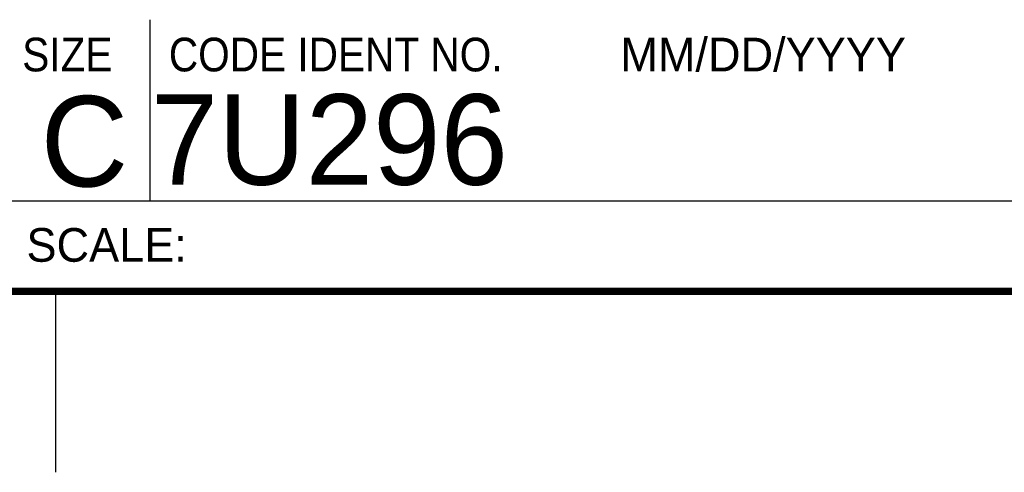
# Model space of a CAD drawing. Header units: inches. Extents: x 0 to 22, y 0 to 17.
# Tile 16 of 27: x 16.4 to 19.1, y 0 to 1.2. Entities that reach past the tile are written whole.
import ezdxf

# ---------------------------------------------------------------- set-up
doc = ezdxf.new("R2010")
doc.units = ezdxf.units.IN
doc.header["$LTSCALE"] = 1.21
doc.header["$MEASUREMENT"] = 0
doc.layers.get('0').update_dxf_attribs({"linetype": 'CONTINUOUS'})
doc.styles.add('TEXTSTYLE_2', font='txt')
doc.styles.add('TEXTSTYLE_3', font='txt', dxfattribs={"width": 0.9})

msp = doc.modelspace()

# ---------------------------------------------------------------- linework, layer by layer
at = {"color": 2, "linetype": 'CONTINUOUS'}
for p, q in [((16.76, 0.75), (16.76, 1.25)), ((16.375, 0.75), (21.5, 0.75)), ((16.5, 0), (16.5, 0.5))]:
    msp.add_line(p, q, dxfattribs=at)
at = {"color": 7, "linetype": 'CONTINUOUS', "const_width": 0.02}
msp.add_lwpolyline([(0.5, 0.5), (21.5, 0.5)], dxfattribs=at)

# ---------------------------------------------------------------- texts
at = {"color": 2, "linetype": 'CONTINUOUS', "char_height": 0.093, "attachment_point": 1, "line_spacing_factor": 0.9}
for s, insert, width, style in [('SIZE', (16.407, 1.2002), 0.3348, 'TEXTSTYLE_3'), ('CODE IDENT NO.', (16.8114, 1.2002), 1.1718, 'TEXTSTYLE_3'), ('MM/DD/YYYY', (18.0565, 1.2002), 0.93, 'TEXTSTYLE_2'), ('SCALE:', (16.4187, 0.6745), 0.558, 'TEXTSTYLE_2')]:
    msp.add_mtext(s, dxfattribs=dict(at, insert=insert, width=width, style=style))
at = {"color": 7, "linetype": 'CONTINUOUS', "char_height": 0.25, "line_spacing_factor": 0.9, "style": 'TEXTSTYLE_2'}
for s, insert, width, attachment_point in [('C', (16.5785, 1.0393), 0.25, 2), ('7U296', (16.7614, 1.0441), 1.25, 1)]:
    msp.add_mtext(s, dxfattribs=dict(at, insert=insert, width=width, attachment_point=attachment_point))

doc.saveas('drawing.dxf')
